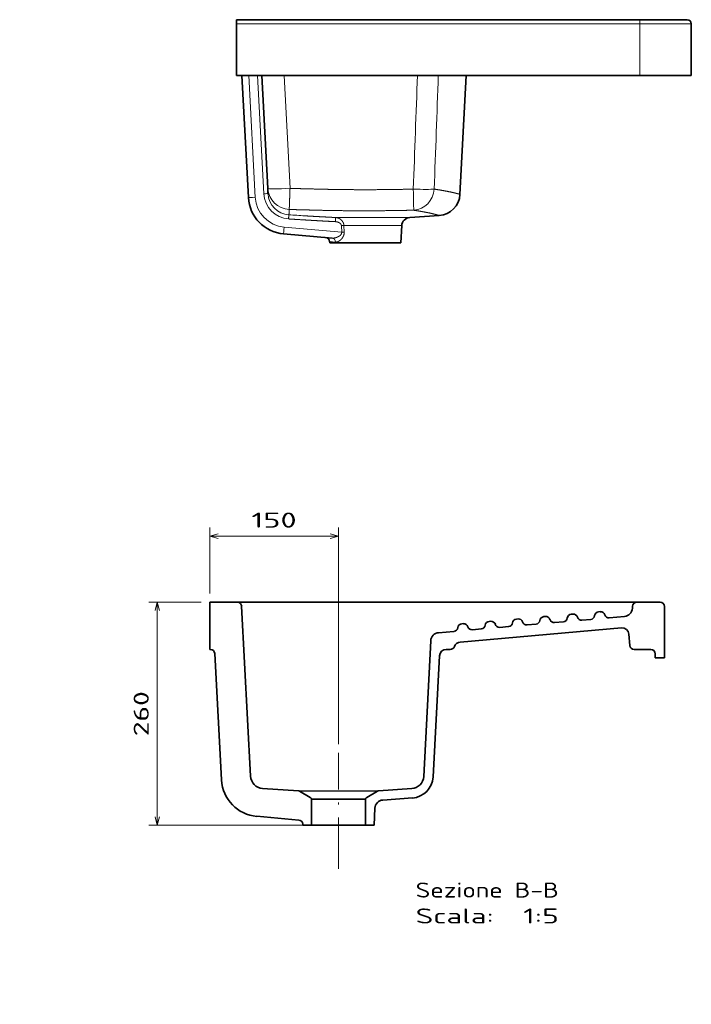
# Model space of a CAD drawing. Extents: x 28 to 341, y 19 to 259.
# Tile 2 of 2: x 184 to 341, y 30 to 259. Entities that reach past the tile are written whole.
import ezdxf
from ezdxf.enums import TextEntityAlignment as Align

# ---------------------------------------------------------------- set-up
doc = ezdxf.new("R2010")
doc.units = 0
doc.linetypes.add('DASHDOT', pattern=[18.5, 12, -3, 0.5, -3])
doc.layers.get('0').update_dxf_attribs({"lineweight": 13})
doc.styles.get("Standard").update_dxf_attribs({"font": 'isocp.shx'})
doc.dimstyles.get("Standard").update_dxf_attribs({"dimtxt": 2.5, "dimasz": 2.5, "dimexe": 1.25, "dimexo": 0.625, "dimtad": 1, "dimcen": 2.5, "dimadec": 0, "dimazin": 0, "dimtfac": 1, "dimtmove": 0, "dimatfit": 0, "dimfxl": 0, "dimarcsym": 0})

# ---------------------------------------------------------------- blocks, each defined once
blk = doc.blocks.new('*D')
at = {"color": 7, "lineweight": 13, "ltscale": 0.242652}
for p, q in [((60.8, 137.82), (60.8, 147.53)), ((150.8, 137.82), (150.8, 147.53))]:
    blk.add_line(p, q, dxfattribs=at)
at = {"color": 7, "lineweight": 13}
for p, q in [((60.8, 145.53), (150.8, 145.53)), ((258.43, 90.48), (258.43, 140.96)), ((258.43, 138.96), (228.43, 138.96)), ((59.8, 135.82), (31.13, 135.82)), ((33.13, 29.82), (33.13, 135.82)), ((216.2, 71.57), (216.2, 123.57)), ((82.39, 113.71), (111.77, 103.81)), ((250.13, 71.57), (214.2, 71.57)), ((70.8, 29.82), (31.13, 29.82))]:
    blk.add_line(p, q, dxfattribs=at)
at = {"color": 7, "lineweight": 13, "ltscale": 0.384715}
blk.add_line((228.43, 125.57), (228.43, 140.96), dxfattribs=at)
at = {"color": 7, "lineweight": 13, "ltscale": 0.305701}
blk.add_line((226.43, 123.57), (214.2, 123.57), dxfattribs=at)
at = {"color": 7, "lineweight": 13}
for points in [[(62.73, 146.05), (60.8, 145.53), (62.73, 145.01)], [(148.87, 145.01), (150.8, 145.53), (148.87, 146.05)], [(230.36, 139.48), (228.43, 138.96), (230.36, 138.44)], [(256.49, 138.44), (258.43, 138.96), (256.49, 139.48)], [(33.65, 133.89), (33.13, 135.82), (32.61, 133.89)], [(216.72, 121.64), (216.2, 123.57), (215.68, 121.64)], [(101.83, 107.71), (99.83, 107.84), (101.5, 106.73)], [(109.77, 103.94), (111.77, 103.81), (110.1, 104.92)], [(215.68, 73.5), (216.2, 71.57), (216.72, 73.5)], [(32.61, 31.75), (33.13, 29.82), (33.65, 31.75)]]:
    blk.add_lwpolyline(points, dxfattribs=at)
blk.add_text('450', height=3.5, dxfattribs=at).set_placement((100.55, 147.53), (111.05, 147.53), align=Align.FIT)
for s, rotation, p, p2 in [('150', 360, (238.17, 140.96), (248.68, 140.96)), ('%%c', 341.3677, (83.03, 115.61), (85.47, 114.79)), ('63', 341.3677, (86.41, 114.47), (92.83, 112.31)), ('260', 90, (214.2, 92.32), (214.2, 102.82)), ('530', 90, (31.13, 77.57), (31.13, 88.08))]:
    blk.add_text(s, height=3.5, rotation=rotation, dxfattribs=at).set_placement(p, p2, align=Align.FIT)
blk = doc.blocks.new('BLOCK5')
at = {"color": 7, "lineweight": 35}
for p, q in [((0, 0), (470, 0)), ((525, 0), (470, 0)), ((0, -5), (0, -55)), ((530, -5), (530, -55)), ((284.6, -65), (0, -65)), ((13.8, -207.2), (6.1, -65)), ((36.3, -196.6), (29.4, -65)), ((260.3, -203.6), (267.6, -65)), ((470, -65), (284.6, -65)), ((530, -65), (470, -65)), ((236.2, -228.2), (201.8, -230.6)), ((54.8, -249.6), (111.4, -254.5)), ((191.5, -260), (108.5, -260))]:
    blk.add_line(p, q, dxfattribs=at)
at = {"color": 7, "lineweight": 35, "ltscale": 0.125}
blk.add_line((0, -5), (0, 0), dxfattribs=at)
at = {"color": 7, "lineweight": 13, "ltscale": 0.125}
blk.add_line((470, -5), (470, 0), dxfattribs=at)
at = {"color": 7, "lineweight": 13}
for p, q in [((0, -5), (470, -5)), ((470, -5), (470, -55)), ((530, -5), (470, -5)), ((21.8, -207.1), (14.1, -65)), ((24.4, -65), (31.6, -202.9)), ((62.3, -196.6), (55.4, -65)), ((115.2, -230.6), (201.8, -230.6)), ((125.1, -240.1), (192.5, -240.1)), ((55.5, -241.9), (122.5, -247.8))]:
    blk.add_line(p, q, dxfattribs=at)
at = {"color": 7, "lineweight": 35, "ltscale": 0.25}
for p, q in [((0, -55), (0, -65)), ((530, -65), (530, -55))]:
    blk.add_line(p, q, dxfattribs=at)
at = {"color": 7, "lineweight": 13, "ltscale": 0.25}
blk.add_line((470, -65), (470, -55), dxfattribs=at)
at = {"color": 7, "lineweight": 35, "ltscale": 0.14926}
blk.add_line((36.3, -196.6), (36.6, -202.6), dxfattribs=at)
at = {"color": 7, "lineweight": 35, "ltscale": 0.006237}
blk.add_line((36.6, -202.6), (36.6, -202.8), dxfattribs=at)
at = {"color": 7, "lineweight": 13, "ltscale": 0.007702}
blk.add_line((61, -227.1), (60.9, -227.5), dxfattribs=at)
at = {"color": 7, "lineweight": 13, "ltscale": 0.190248}
blk.add_line((122.5, -247.8), (122.2, -240.2), dxfattribs=at)
at = {"color": 7, "lineweight": 13, "ltscale": 0.190239}
blk.add_line((125.4, -247.7), (125.1, -240.1), dxfattribs=at)
at = {"color": 7, "lineweight": 35, "ltscale": 0.498966}
blk.add_line((192.5, -240.1), (191.5, -260), dxfattribs=at)
at = {"color": 7, "lineweight": 13, "ltscale": 0.168643}
blk.add_line((115.1, -259.3), (108.4, -258.6), dxfattribs=at)
at = {"color": 7, "lineweight": 35, "ltscale": 0.034983}
blk.add_line((108.4, -258.6), (108.5, -260), dxfattribs=at)
at = {"color": 7, "lineweight": 35}
for centre, radius, start, end in [((525, -5), 5, 0, 90), ((234.4, -202.3), 26, 274, 357), ((58.7, -204.8), 45, 183.1155, 265), ((202.5, -240.6), 10, 94, 177), ((103.4, -258.9), 5, 3, 85)]:
    blk.add_arc(centre, radius, start, end, dxfattribs=at)
at = {"color": 7, "lineweight": 13}
for centre, radius, start, end in [((-337362.9, 12179.5), 337795.7, 357.900184, 357.922674), ((-336161.6, 11905.1), 336609.6, 357.93952, 357.962089), ((58.7, -205), 37, 183.1155, 265), ((497.3, 6550.2), 6791.7, 266.31641, 266.47218), ((493.1, 6490), 6736.2, 266.3184, 266.47556), ((1031.9, -277.3), 917.8, 177.0864, 177.3873), ((127.2, -360.3), 120.3, 91.0214, 92.415), ((127.5, -368.1), 120.4, 91.0291, 92.417)]:
    blk.add_arc(centre, radius, start, end, dxfattribs=at)
for centre, major_axis, ratio, start_param, end_param in [((31.6, -203.1), (-4.99, -0.26), 0.034852, 3.141593, 4.710562), ((62.6, -201.3), (0.2, -31), 0.998602, 4.757721, 6.212073), ((62.3, -195.2), (26, 1.4), 0.998099, 3.141593, 4.627017), ((62.3, -195.2), (26, 1.4), 0.052264, 3.141593, 4.70965), ((62.6, -201.5), (0.1, -26), 0.99826, 4.759457, 6.213782), ((205.9, -196.1), (26, -1), 0.052301, 4.714307, 5.933351), ((205.9, -196.1), (0.6, -26), 0.001196, 4.764735, 6.217172), ((205.9, -196.1), (-4.1, -25.7), 0.939012, 0.193021, 1.667603), ((21.8, -206.8), (7.99, 0.43), 0.034848, 3.141593, 4.710492), ((55.5, -241.6), (0.7, 7.97), 0.003044, 3.141593, 4.677615), ((111, -259.5), (-0.44, -4.98), 0.836868, 1.696302, 3.141593)]:
    blk.add_ellipse(centre, major_axis=major_axis, ratio=ratio, start_param=start_param, end_param=end_param, dxfattribs=at)
for points, knots in [([(62.3, -196.6), (62.2, -198.8), (62.1, -201.1), (62, -203.2), (61.9, -207.1), (61.8, -210.9), (61.7, -212.5), (61.6, -215.2), (61.5, -217.7), (61.5, -218.6), (61.4, -219.9), (61.4, -220.8), (61.4, -221), (61.4, -221.1), (61.4, -221.2)], [0, 0, 0, 0, 0, 0, 11.964418, 11.964418, 11.964418, 21.049938, 21.049938, 21.049938, 27.205348, 27.205348, 27.205348, 29.6308, 29.6308, 29.6308, 29.6308, 29.6308, 29.6308]), ([(205.9, -197.5), (197.3, -197.7), (188.7, -197.9), (180.1, -198), (162.8, -198.2), (145.6, -198.2), (137, -198.2), (122.6, -198), (108.2, -197.8), (102.5, -197.7), (91, -197.4), (79.5, -197.1), (73.7, -197), (68, -196.8), (62.3, -196.6)], [0, 0, 0, 0, 0, 0, 68.769773, 68.769773, 68.769773, 137.520281, 137.520281, 137.520281, 183.369001, 183.369001, 183.369001, 229.187759, 229.187759, 229.187759, 229.187759, 229.187759, 229.187759]), ([(260.3, -203.6), (260.3, -203.6), (260.3, -203.6), (259.6, -203.4), (259.3, -203.3), (258.9, -203.2), (258.4, -203.1), (256.8, -202.6), (254.3, -202), (252.3, -201.5), (247.6, -200.5), (241.4, -199.3), (238.1, -198.7), (234.4, -198.1), (230.3, -197.5)], [0, 0, 0, 0, 0, 0, 0.791004, 0.791004, 0.791004, 46.611298, 46.611298, 46.611298, 130.193329, 130.193329, 130.193329, 209.897774, 209.897774, 209.897774, 209.897774, 209.897774, 209.897774]), ([(60.6, -232.3), (60.6, -231.5), (60.7, -230.8), (60.7, -230.2), (60.8, -229.1), (60.9, -228.3), (60.9, -228), (60.9, -227.7), (60.9, -227.5), (60.9, -227.5), (60.9, -227.5), (60.9, -227.5)], [0, 0, 0, 0, 0, 0, 4.322704, 4.322704, 4.322704, 6.307537, 6.307537, 6.307537, 7.201222, 7.201222, 7.201222, 7.201222, 7.201222, 7.201222]), ([(61.4, -221.2), (61.4, -221.8), (61.4, -222.3), (61.4, -222.9), (61.3, -224.1), (61.2, -225.3), (61.2, -225.8), (61.1, -226.4), (61, -226.9), (61, -227), (61, -227.1), (61, -227.1)], [0, 0, 0, 0, 0, 0, 64.817813, 64.817813, 64.817813, 145.663234, 145.663234, 145.663234, 161.814612, 161.814612, 161.814612, 161.814612, 161.814612, 161.814612]), ([(206.5, -222.1), (200.7, -222.2), (194.9, -222.3), (189.1, -222.4), (171.7, -222.7), (154.2, -222.8), (142.6, -222.8), (125.2, -222.7), (107.8, -222.4), (102, -222.3), (90.3, -222), (78.7, -221.7), (73, -221.6), (67.2, -221.4), (61.4, -221.2)], [0, 0, 0, 0, 0, 0, 46.034399, 46.034399, 46.034399, 138.103209, 138.103209, 138.103209, 184.138136, 184.138136, 184.138136, 230.109299, 230.109299, 230.109299, 230.109299, 230.109299, 230.109299]), ([(115.2, -230.6), (112.8, -230.5), (110.3, -230.4), (107.8, -230.2), (101.7, -229.9), (95.1, -229.6), (91.4, -229.3), (86.7, -229.1), (81.9, -228.8), (81, -228.7), (80.2, -228.7), (79.3, -228.6)], [0, 0, 0, 0, 0, 0, 27.830727, 27.830727, 27.830727, 63.943565, 63.943565, 63.943565, 71.6487, 71.6487, 71.6487, 71.6487, 71.6487, 71.6487]), ([(236.2, -228.2), (236.2, -228.2), (236.2, -228.2), (235.4, -228), (235.1, -227.9), (234.7, -227.8), (234.2, -227.7), (232.7, -227.2), (230.4, -226.7), (228.7, -226.2), (224.3, -225.2), (218.4, -224.1), (214.9, -223.4), (210.9, -222.8), (206.5, -222.1)], [0, 0, 0, 0, 0, 0, 0.806991, 0.806991, 0.806991, 45.924505, 45.924505, 45.924505, 121.548521, 121.548521, 121.548521, 210.506198, 210.506198, 210.506198, 210.506198, 210.506198, 210.506198]), ([(115, -235.4), (112.5, -235.3), (109.9, -235.2), (107.2, -235), (102.4, -234.8), (97.4, -234.5), (95.3, -234.4), (90.9, -234.1), (86.5, -233.9), (84.2, -233.7), (78.2, -233.4), (72.1, -233), (68.3, -232.8), (64.4, -232.5), (60.6, -232.3)], [0, 0, 0, 0, 0, 0, 29.004319, 29.004319, 29.004319, 49.547665, 49.547665, 49.547665, 70.670779, 70.670779, 70.670779, 104.424697, 104.424697, 104.424697, 104.424697, 104.424697, 104.424697]), ([(115, -235.4), (112.6, -235.3), (110.1, -235.2), (107.5, -235.1), (101.4, -234.7), (94.9, -234.4), (91.1, -234.1), (86.4, -233.9), (81.6, -233.6), (80.7, -233.5), (79.9, -233.5), (79, -233.4)], [0, 0, 0, 0, 0, 0, 27.849437, 27.849437, 27.849437, 63.97881, 63.97881, 63.97881, 71.685464, 71.685464, 71.685464, 71.685464, 71.685464, 71.685464]), ([(122.2, -240.2), (122.2, -240), (122.1, -239.8), (122.1, -239.7), (122, -239.3), (121.9, -239), (121.8, -238.9), (121.7, -238.6), (121.5, -238.3), (121.4, -238.2), (121.1, -237.9), (120.9, -237.6), (120.7, -237.5), (120.3, -237.2), (119.9, -236.9), (119.6, -236.7), (118.8, -236.3), (118, -236), (117.5, -235.8), (116.7, -235.6), (115.9, -235.5), (115.6, -235.5), (115.3, -235.4), (115, -235.4)], [0, 0, 0, 0, 0, 0, 1.664055, 1.664055, 1.664055, 3.379797, 3.379797, 3.379797, 5.289879, 5.289879, 5.289879, 7.516439, 7.516439, 7.516439, 11.91508, 11.91508, 11.91508, 18.4685, 18.4685, 18.4685, 22.075806, 22.075806, 22.075806, 22.075806, 22.075806, 22.075806]), ([(125.1, -240.1), (125.1, -239.7), (125, -239.3), (125, -238.9), (124.8, -238.2), (124.7, -237.6), (124.6, -237.3), (124.4, -236.8), (124.2, -236.4), (124, -236.1), (123.6, -235.4), (123.2, -234.7), (122.9, -234.3), (122.1, -233.5), (121.3, -232.9), (120.9, -232.5), (119.6, -231.7), (118.2, -231.1), (117.2, -230.9), (116.2, -230.7), (115.2, -230.6)], [0, 0, 0, 0, 0, 0, 2.603021, 2.603021, 2.603021, 4.537005, 4.537005, 4.537005, 6.511568, 6.511568, 6.511568, 10.892516, 10.892516, 10.892516, 15.750683, 15.750683, 15.750683, 25.099832, 25.099832, 25.099832, 25.099832, 25.099832, 25.099832]), ([(111.4, -254.5), (112.4, -254.6), (113.5, -254.6), (114.6, -254.4), (116.3, -254), (117.9, -253.3), (118.4, -253), (119.3, -252.6), (120.2, -252), (120.5, -251.8), (121.2, -251.2), (121.7, -250.5), (122, -250.1), (122.3, -249.4), (122.5, -248.6), (122.5, -248.3), (122.5, -248.1), (122.5, -247.8)], [0, 0, 0, 0, 0, 0, 12.25751, 12.25751, 12.25751, 18.510608, 18.510608, 18.510608, 22.688934, 22.688934, 22.688934, 27.850189, 27.850189, 27.850189, 30.996673, 30.996673, 30.996673, 30.996673, 30.996673, 30.996673]), ([(115.1, -259.3), (116, -259.3), (116.9, -259.2), (117.9, -258.9), (119.4, -258.1), (120.9, -257), (121.5, -256.5), (122.4, -255.6), (123.2, -254.6), (123.5, -254.2), (124.1, -253.2), (124.6, -252.2), (124.8, -251.6), (125.2, -250.4), (125.4, -249.2), (125.4, -248.7), (125.4, -248.2), (125.4, -247.7)], [0, 0, 0, 0, 0, 0, 11.469849, 11.469849, 11.469849, 18.912767, 18.912767, 18.912767, 23.021429, 23.021429, 23.021429, 28.43731, 28.43731, 28.43731, 32.484644, 32.484644, 32.484644, 32.484644, 32.484644, 32.484644])]:
    blk.add_open_spline(points, degree=5, knots=knots, dxfattribs=at)
blk = doc.blocks.new('BLOCK6')
at = {"color": 7, "lineweight": 13}
for s, p, p2 in [('Scala:', (-374.5, -240), (-374.5, -331.1)), ('Sezione B-B', (-344.3, -240), (-344.3, -407)), ('  1:5', (-374.5, -331.1), (-374.5, -407))]:
    blk.add_text(s, height=17.5, rotation=270, dxfattribs=at).set_placement(p, p2, align=Align.FIT)
blk = doc.blocks.new('BLOCK7')
at = {"color": 7, "lineweight": 35, "ltscale": 0.019409}
blk.add_line((-55, 0), (-55, -0.8), dxfattribs=at)
at = {"color": 7, "lineweight": 35}
for p, q in [((0, 0), (-55, 0)), ((0, 0), (0, -32.3)), ((-59.7, -5.8), (-207.2, -13.8)), ((-202.9, -47.6), (-4.7, -37.2)), ((-253.9, -103.9), (-249.6, -54.8)), ((-220, -103.3), (-217, -61.6)), ((-260, -118.5), (-230.1, -118.5)), ((-260, -181.5), (-230.1, -181.5)), ((-230.6, -201.8), (-228.2, -236.2)), ((-220, -196.7), (-217.2, -235.4)), ((-203.1, -249.4), (-45, -257.6)), ((-203.6, -260.3), (-62.6, -267.7)), ((-30, -479.8), (-46.4, -292)), ((0, -497.7), (0, -525)), ((-55, -530), (-5, -530))]:
    blk.add_line(p, q, dxfattribs=at)
at = {"color": 7, "lineweight": 35, "ltscale": 0.034983}
blk.add_line((-258.6, -108.4), (-260, -108.5), dxfattribs=at)
at = {"color": 7, "lineweight": 35, "ltscale": 0.25}
for p, q in [((-260, -108.5), (-260, -118.5)), ((-260, -181.5), (-260, -191.5)), ((-65, -530), (-55, -530))]:
    blk.add_line(p, q, dxfattribs=at)
at = {"color": 7, "lineweight": 35, "ltscale": 0.356926}
for p, q in [((-227.5, -117), (-220.3, -104.6)), ((-227.5, -183), (-220.3, -195.4))]:
    blk.add_line(p, q, dxfattribs=at)
at = {"color": 7, "lineweight": 35, "ltscale": 0.498966}
blk.add_line((-240.1, -192.5), (-260, -191.5), dxfattribs=at)
at = {"color": 7, "lineweight": 35, "ltscale": 0.449954}
blk.add_line((-34, -284.7), (-35.6, -266.8), dxfattribs=at)
at = {"color": 7, "lineweight": 35, "ltscale": 0.117689}
blk.add_line((-55, -275.7), (-55, -280.4), dxfattribs=at)
at = {"color": 7, "lineweight": 35, "ltscale": 0.05}
for p, q in [((-25, -295.7), (-25.2, -293.7)), ((-22.2, -327.6), (-22.4, -325.6)), ((-19.4, -359.5), (-19.6, -357.5)), ((-16.6, -391.4), (-16.8, -389.4)), ((-13.8, -423.3), (-14, -421.3)), ((-11, -455.1), (-11.2, -453.1))]:
    blk.add_line(p, q, dxfattribs=at)
at = {"color": 7, "lineweight": 35, "ltscale": 0.260102}
for p, q in [((-31.2, -316.6), (-32.1, -306.2)), ((-28.4, -348.4), (-29.3, -338.1)), ((-25.6, -380.3), (-26.5, -370)), ((-22.8, -412.2), (-23.7, -401.8)), ((-20, -444.1), (-20.9, -433.7))]:
    blk.add_line(p, q, dxfattribs=at)
at = {"color": 7, "lineweight": 35, "ltscale": 0.449689}
blk.add_line((-16.6, -483.5), (-18.2, -465.6), dxfattribs=at)
at = {"color": 7, "lineweight": 35, "ltscale": 0.331151}
blk.add_line((-37.2, -488.4), (-50.4, -489.6), dxfattribs=at)
at = {"color": 7, "lineweight": 35, "ltscale": 0.060454}
blk.add_line((-7.2, -492.6), (-4.7, -492.8), dxfattribs=at)
at = {"color": 7, "lineweight": 35, "ltscale": 0.485459}
blk.add_line((-55, -494.6), (-55, -514), dxfattribs=at)
at = {"color": 7, "lineweight": 35, "ltscale": 0.275}
blk.add_line((-65, -519), (-65, -530), dxfattribs=at)
at = {"color": 7, "lineweight": 35, "ltscale": 0.125}
blk.add_line((-60, -519), (-65, -519), dxfattribs=at)
at = {"color": 7, "lineweight": 35}
for centre, radius, start, end in [((-60, -0.8), 5, 273.1155, 360), ((-204.8, -58.7), 45, 93.1155, 175), ((-5, -32.3), 5, 273, 360), ((-202.1, -62.6), 15, 93, 176), ((-258.9, -103.4), 5, 273, 355), ((-222.9, -103.1), 3, 330, 356), ((-230.1, -115.5), 3, 270, 330), ((-230.1, -184.5), 3, 30, 90), ((-240.6, -202.5), 10, 4, 87), ((-222.9, -196.9), 3, 4, 30), ((-202.3, -234.4), 26, 184, 267), ((-202.3, -234.4), 15, 184, 267), ((-45.5, -267.6), 10, 5, 87), ((-63, -275.7), 8, 0, 87), ((-50, -280.4), 5, 180, 250.3676), ((-54.4, -292.7), 8, 5, 70.3676), ((-29, -284.3), 5, 185, 263.463), ((-30.1, -294.2), 5, 5, 83.463), ((-30, -296.2), 5, 286.537, 365), ((-27.1, -305.8), 5, 106.537, 185), ((-26.2, -316.1), 5, 185, 263.463), ((-27.4, -326.1), 5, 5, 83.463), ((-24.3, -337.6), 5, 106.537, 185), ((-27.2, -328.1), 5, 286.537, 365), ((-23.4, -348), 5, 185, 263.463), ((-24.6, -357.9), 5, 5, 83.463), ((-21.5, -369.5), 5, 106.537, 185), ((-24.4, -359.9), 5, 286.537, 365), ((-20.6, -379.9), 5, 185, 263.463), ((-21.8, -389.8), 5, 5, 83.463), ((-18.8, -401.4), 5, 106.537, 185), ((-21.6, -391.8), 5, 286.537, 365), ((-17.8, -411.8), 5, 185, 263.463), ((-19, -421.7), 5, 5, 83.463), ((-18.8, -423.7), 5, 286.537, 365), ((-16, -433.3), 5, 106.537, 185), ((-15.1, -443.6), 5, 185, 263.463), ((-16.2, -453.6), 5, 5, 83.463), ((-16, -455.6), 5, 286.537, 365), ((-13.2, -465.2), 5, 106.537, 185), ((-37.9, -480.5), 8, 275, 365), ((-50, -494.6), 5, 95, 180), ((-6.6, -482.6), 10, 185, 267), ((-5, -497.7), 5, 360, 447), ((-60, -514), 5, 270, 360), ((-5, -525), 5, 270, 360)]:
    blk.add_arc(centre, radius, start, end, dxfattribs=at)

msp = doc.modelspace()

# ---------------------------------------------------------------- linework, layer by layer
at = {"color": 7, "lineweight": 35}
msp.add_line((228.4264, 123.57), (333.4264, 123.57), dxfattribs=at)
at = {"color": 7, "linetype": 'DASHDOT', "lineweight": 13}
msp.add_line((258.4264, 61.3978), (258.4264, 88.4771), dxfattribs=at)
at = {"color": 7, "lineweight": 35, "ltscale": 0.460101}
msp.add_line((249.3535, 79.5007), (267.7574, 79.5796), dxfattribs=at)
at = {"color": 7, "lineweight": 35, "ltscale": 0.315}
for p, q in [((252.0536, 77.6452), (264.6536, 77.6452)), ((252.1264, 71.57), (264.7264, 71.57))]:
    msp.add_line(p, q, dxfattribs=at)

# ---------------------------------------------------------------- block references
at = {"lineweight": 0, "xscale": 0.2, "yscale": 0.2, "zscale": 0.2}
msp.add_blockref('BLOCK5', (234.6874, 259.3875), dxfattribs=at)
at = {"lineweight": 0, "xscale": 0.2, "yscale": 0.2, "zscale": 0.2, "rotation": 90.0000000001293}
for name in ['BLOCK7', 'BLOCK6']:
    msp.add_blockref(name, (228.4264, 123.57), dxfattribs=at)

# ---------------------------------------------------------------- dimensions: what is measured, and where the dimension line sits
at = {"color": 0, "lineweight": 0}
dim = msp.add_diameter_dim_2p(p1=(111.7697, 103.8102), p2=(99.8301, 107.8358), dimstyle='Standard', override={"dimlfac": 5}, dxfattribs=at)
dim.commit()
dim.dimension.update_dxf_attribs({"geometry": '*D', "text_midpoint": (87.2929, 112.0629), "dimtype": 163})
for base, p1, p2, angle, middle, dimtype in [((33.1294, 135.823), (72.7999, 29.823), (61.7999, 135.823), 89.999523, (33.1294, 82.823), 160), ((60.7999, 145.5291), (150.7999, 135.823), (60.7999, 135.823), 180, (105.7999, 145.5291), 161), ((216.1984, 123.57), (252.1264, 71.57), (228.4264, 123.57), 89.997615, (216.1984, 97.57), 160), ((258.4264, 138.9586), (228.4264, 123.57), (258.4264, 88.4771), 359.998092, (243.4264, 138.9586), 160)]:
    dim = msp.add_linear_dim(base=base, p1=p1, p2=p2, angle=angle, dimstyle='Standard', override={"dimlfac": 5}, dxfattribs=at)
    dim.commit()
    dim.dimension.update_dxf_attribs({"geometry": '*D', "text_midpoint": middle, "dimtype": dimtype})

doc.saveas('drawing.dxf')
